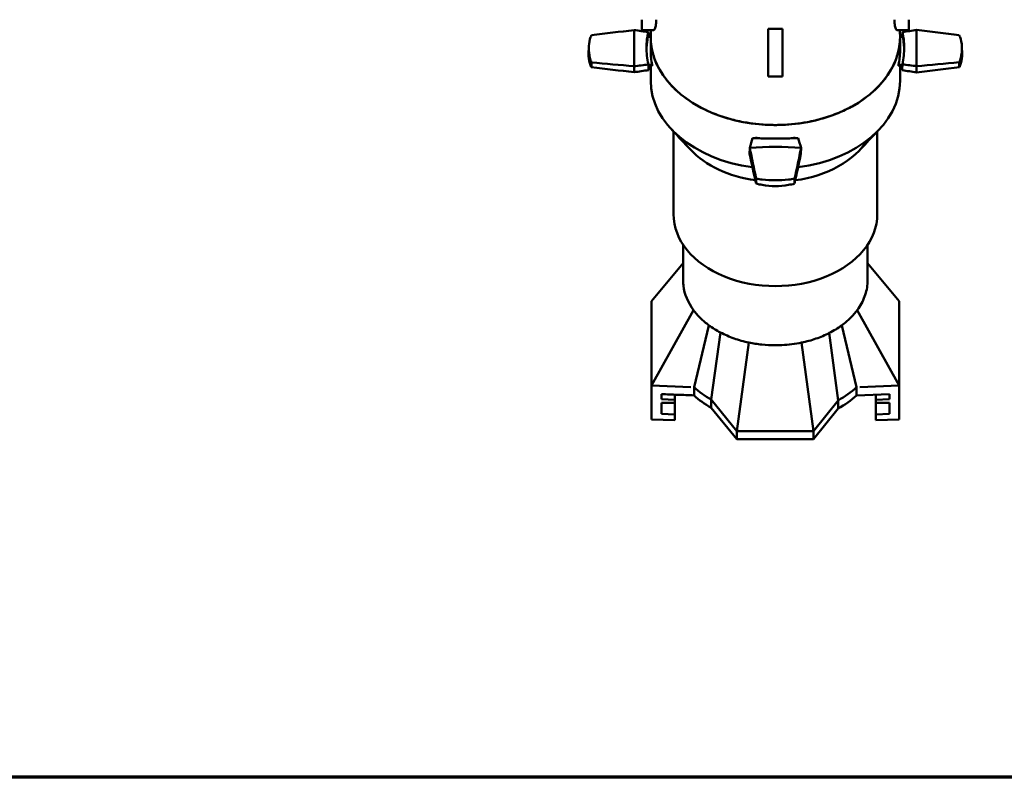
# Model space of a CAD drawing. Header units: millimetres. Extents: x 20 to 2980, y 20 to 2980.
# Tile 2 of 13: x 924 to 1615, y 20 to 552. Entities that reach past the tile are written whole.
import ezdxf

# ---------------------------------------------------------------- set-up
doc = ezdxf.new("R2010")
doc.units = ezdxf.units.MM
doc.layers.add('Border (ISO)', color=7, linetype='Continuous', lineweight=70)
doc.layers.add('Visible (ISO)', color=7, linetype='Continuous', lineweight=50)

# ---------------------------------------------------------------- blocks, each defined once
blk = doc.blocks.new('Borders Chauvet')
at = {"layer": 'Border (ISO)'}
blk.add_line((2980, 20), (20, 20), dxfattribs=at)

msp = doc.modelspace()

# ---------------------------------------------------------------- linework, layer by layer
at = {"layer": 'Visible (ISO)'}
for p, q in [((1360.71, 551.99), (1360.71, 544.59)), ((1548.21, 544.59), (1548.21, 551.99)), ((1355.36, 519.23), (1355.36, 544.7)), ((1368.89, 544.59), (1360.71, 544.59)), ((1366.96, 540.03), (1365.05, 540.03)), ((1366.96, 539.89), (1366.96, 530.13)), ((1449.46, 534.94), (1449.46, 545.65)), ((1459.46, 545.65), (1459.46, 534.94)), ((1548.21, 544.59), (1540.02, 544.59)), ((1543.87, 540.03), (1541.96, 540.03)), ((1541.96, 539.89), (1541.96, 530.13)), ((1553.56, 544.76), (1553.56, 519.32)), ((1323.48, 532.51), (1323.38, 528.44)), ((1449.46, 534.94), (1449.46, 520.8)), ((1459.46, 520.8), (1459.46, 534.94)), ((1585.44, 532.51), (1585.54, 528.44)), ((1355.36, 519.23), (1355.36, 515.07)), ((1365.32, 520.23), (1368.09, 520.23)), ((1365.34, 519.66), (1368.09, 519.66)), ((1366.96, 519.66), (1366.96, 509.16)), ((1368.09, 520.23), (1368.09, 519.66)), ((1449.46, 520.8), (1449.46, 514.91)), ((1459.46, 520.8), (1459.46, 514.91)), ((1540.83, 519.66), (1540.83, 520.23)), ((1540.83, 520.23), (1543.6, 520.23)), ((1540.83, 519.66), (1543.59, 519.66)), ((1541.96, 519.66), (1541.96, 509.16)), ((1553.56, 515), (1553.56, 519.32)), ((1449.46, 514.91), (1449.46, 511.98)), ((1449.46, 511.98), (1459.46, 511.98)), ((1459.46, 511.98), (1459.46, 514.91)), ((1382.96, 473.46), (1382.96, 415.44)), ((1525.96, 473.47), (1525.96, 415.44)), ((1440.46, 469.05), (1440.46, 468.79)), ((1468.46, 468.79), (1468.46, 469.05)), ((1436.41, 457.69), (1436.51, 461.93)), ((1472.51, 461.93), (1472.41, 457.68)), ((1389.71, 369.13), (1389.71, 394)), ((1519.21, 369.13), (1519.21, 394)), ((1367.46, 354.29), (1389.71, 381.02)), ((1541.46, 354.29), (1519.21, 381.02)), ((1367.46, 354.29), (1367.46, 295.04)), ((1541.46, 295.04), (1541.46, 354.29)), ((1367.46, 295.04), (1396.99, 348.04)), ((1541.46, 295.04), (1511.94, 348.06)), ((1397.43, 293.93), (1407.86, 337.35)), ((1409.4, 285.22), (1415.9, 332.35)), ((1498.46, 284.63), (1492.32, 331.99)), ((1511.49, 293.93), (1501.06, 337.35)), ((1427.34, 263.14), (1435.85, 325.28)), ((1481.12, 263.14), (1472.83, 325.23)), ((1367.46, 295.04), (1395.24, 294.01)), ((1367.46, 271.34), (1367.46, 295.04)), ((1397.43, 288.19), (1397.43, 293.93)), ((1511.49, 288.19), (1511.49, 293.93)), ((1513.67, 294.01), (1541.46, 295.04)), ((1541.46, 271.34), (1541.46, 295.04)), ((1374.46, 285.5), (1374.46, 289.04)), ((1383.96, 284.98), (1374.46, 285.5)), ((1383.96, 284.98), (1383.96, 288.69)), ((1383.96, 282.86), (1383.96, 284.98)), ((1409.4, 285.22), (1427.34, 263.14)), ((1409.4, 279.48), (1409.4, 285.22)), ((1481.12, 263.14), (1498.46, 284.63)), ((1498.46, 278.89), (1498.46, 284.63)), ((1511.49, 288.19), (1534.46, 289.04)), ((1524.96, 288.69), (1524.96, 284.98)), ((1534.46, 285.51), (1524.96, 284.98)), ((1524.96, 284.98), (1524.96, 282.86)), ((1534.46, 289.04), (1534.46, 285.51)), ((1374.46, 283.03), (1383.96, 282.86)), ((1374.46, 275.26), (1374.46, 283.03)), ((1383.96, 282.86), (1383.96, 274.73)), ((1409.4, 279.48), (1427.34, 257.41)), ((1481.12, 257.41), (1498.46, 278.89)), ((1524.96, 282.86), (1534.46, 283.03)), ((1524.96, 274.72), (1524.96, 282.86)), ((1534.46, 283.03), (1534.46, 275.23)), ((1367.46, 271.34), (1383.96, 270.72)), ((1383.96, 274.73), (1374.46, 275.26)), ((1383.96, 270.72), (1383.96, 274.73)), ((1534.46, 275.23), (1524.96, 274.72)), ((1524.96, 274.72), (1524.96, 270.72)), ((1541.46, 271.34), (1524.96, 270.72)), ((1427.34, 263.14), (1481.12, 263.14)), ((1427.34, 257.41), (1427.34, 263.14)), ((1481.12, 257.41), (1481.12, 263.14)), ((1427.34, 257.41), (1481.12, 257.41))]:
    msp.add_line(p, q, dxfattribs=at)
for centre, major_axis, ratio, start_param, end_param in [((1475.51, 445.73), (1111.41, 121.16), 0.100121, 1.668192, 1.695355), ((1609.11, 396.27), (-856.78, 125.58), 0.133902, 5.032639, 5.032641), ((1316.37, 438.4), (-819.28, 120.09), 0.133902, 4.672259, 4.684411), ((1464.07, 530.13), (-100.01, 0), 0.707107, 6.142733, 6.284095), ((1454.46, 539.89), (-87.5, 0), 0.707107, 6.269777, 9.438184), ((1621.65, 437.8), (824.36, 116.77), 0.138949, 1.633799, 1.645924), ((1444.85, 530.13), (100.01, 0), 0.707107, 6.282276, 6.423638), ((1393.97, 444.98), (-1120.59, 118.01), 0.1038, 4.553381, 4.58043), ((1927.46, 389.42), (-1170.49, 123.26), 0.1038, 5.04844, 5.048442), ((1454.46, 530.13), (-87.5, 0), 0.707107, 6.283185, 6.443876), ((1454.46, 530.13), (87.5, 0), 0.707107, 6.122495, 6.283185), ((1475.51, 614.03), (1111.41, -121.16), 0.100121, 4.587747, 4.614993), ((1514.94, 389.65), (1120.59, -122.16), 0.100121, 1.7246, 1.751649), ((1287.26, 397.09), (-824.36, -120.83), 0.133902, 4.597957, 4.610082), ((981.45, 447.21), (1170.49, -127.6), 0.100121, 1.256588, 1.256589), ((1592.55, 397.93), (819.28, -116.05), 0.138949, 1.638078, 1.65023), ((1433.41, 390.85), (-1111.41, -117.04), 0.1038, 4.565986, 4.593149), ((1299.8, 438.59), (856.78, -121.36), 0.138949, 1.289848, 1.28985), ((1393.97, 614.78), (-1120.59, -118.01), 0.1038, 1.702756, 1.729887), ((1316.37, 621.37), (-819.28, -120.09), 0.133902, 1.598774, 1.611046), ((1609.11, 663.49), (-856.78, -125.58), 0.133902, 1.250544, 1.250546), ((1621.65, 621.96), (824.36, -116.77), 0.138949, 4.637142, 4.649386), ((1927.46, 670.35), (-1170.49, -123.26), 0.1038, 1.234744, 1.234745), ((1454.46, 509.16), (-87.5, 0), 0.707107, 6.283185, 7.66979), ((1454.46, 509.16), (87.5, 0), 0.707107, 4.895442, 6.283185), ((1454.46, 488.78), (-71.5, 0), 0.707107, 0.42835, 0.428376), ((1425.85, 320.52), (-161.64, -588.48), 0.045728, 4.470139, 4.48229), ((1454.46, 530.13), (87.5, 0), 0.707107, 4.551698, 4.597525), ((1454.46, 530.13), (87.5, 0), 0.707107, 4.827253, 4.87308), ((1454.46, 488.78), (-71.5, 0), 0.707107, 1.767199, 2.713243), ((1483.25, 299.22), (161.7, -596.19), 0.054016, 1.832536, 1.844661), ((1454.46, 488.78), (-71.5, 0), 0.707107, 0.58822, 1.373133), ((1495.33, 306.98), (-173.45, 838.62), 0.032301, 1.383428, 1.383429), ((1415.33, 685.22), (-166.06, 802.87), 0.032301, 1.851439, 1.878571), ((1454.46, 347.73), (162.5, 0), 0.707107, 1.459472, 1.681462), ((1484.38, 526.79), (-169.03, -615.42), 0.045728, 4.830519, 4.83052), ((1415.65, 433.17), (-164.7, 796.29), 0.032301, 4.714669, 4.741832), ((1493.27, 656.36), (165.44, 792.18), 0.025744, 4.43702, 4.464266), ((1493.59, 460.09), (166.81, 798.72), 0.025744, 1.573873, 1.600922), ((1413.59, 83.85), (174.24, 834.29), 0.025744, 1.105861, 1.105862), ((1454.46, 415.44), (-71.5, 0), 0.707107, 0, 3.141593), ((1454.46, 324.66), (71.71, 0), 0.707107, 3.792802, 4.03291), ((1454.46, 324.66), (71.71, 0), 0.707107, 5.3731, 5.631976), ((1454.46, 318.93), (71.71, 0), 0.707107, 3.792802, 4.03291), ((1454.46, 318.93), (71.71, 0), 0.707107, 5.3731, 5.631976)]:
    msp.add_ellipse(centre, major_axis=major_axis, ratio=ratio, start_param=start_param, end_param=end_param, dxfattribs=at)
for points, knots in [([(1368.89, 544.59), (1369.02, 544.59), (1369.15, 544.64), (1369.69, 545.01), (1370.08, 545.78), (1370.59, 547.95), (1370.74, 549.18), (1370.82, 551.06), (1370.83, 551.48), (1370.83, 551.91)], [21.777888, 21.777888, 21.777888, 21.777888, 22.03844, 22.03844, 22.892752, 22.892752, 23.572362, 23.572362, 23.75656, 23.75656, 23.75656, 23.75656]), ([(1538.08, 551.91), (1538.09, 551.48), (1538.1, 551.06), (1538.17, 549.18), (1538.33, 547.95), (1538.83, 545.78), (1539.22, 545.01), (1539.76, 544.64), (1539.89, 544.59), (1540.02, 544.59)], [-7.918605, -7.918605, -7.918605, -7.918605, -7.734375, -7.734375, -7.05476, -7.05476, -6.200435, -6.200435, -5.939935, -5.939935, -5.939935, -5.939935]), ([(1325.39, 541.09), (1324.98, 540.17), (1324.64, 539.23), (1323.76, 536.19), (1323.47, 534.05), (1323.47, 529.79), (1323.76, 527.54), (1324.64, 524.17), (1325, 523.08), (1325.42, 521.99)], [-8.533009, -8.533009, -8.533009, -8.533009, -8.116203, -8.116203, -7.213423, -7.213423, -6.310643, -6.310643, -5.885131, -5.885131, -5.885131, -5.885131]), ([(1365.3, 543.19), (1364.43, 539.82), (1364.01, 536.22), (1364.01, 528.74), (1364.44, 524.73), (1365.32, 520.54)], [-9.695297, -9.695297, -9.695297, -9.695297, -8.11331, -8.11331, -6.521557, -6.521557, -6.521557, -6.521557]), ([(1454.46, 478.02), (1453.89, 478.02), (1452.22, 478.04), (1444.72, 478.24), (1433.94, 479.45), (1420.81, 482.57), (1410.43, 486.23), (1403.24, 489.65), (1395.67, 493.9), (1390.19, 497.7), (1385.37, 501.9), (1383.57, 503.62), (1380.64, 506.57), (1378.32, 509.3), (1375.36, 513.37), (1373.47, 516.34), (1370.37, 522.3), (1368.1, 528.86), (1367.1, 535.34), (1366.96, 538.86), (1366.96, 540.11), (1366.96, 540.23)], [19.766945, 19.766945, 19.766945, 19.766945, 19.943573, 20.290072, 22.103532, 23.324317, 24.615763, 25.700752, 26.022434, 27.634721, 28.090053, 28.399719, 28.576252, 29.681579, 29.801897, 30.597832, 31.12216, 32.596292, 33.555126, 34.02018, 34.072217, 34.072217, 34.072217, 34.072217]), ([(1449.46, 545.65), (1450.29, 545.61), (1451.12, 545.59), (1452.79, 545.55), (1453.62, 545.55), (1454.46, 545.55)], [-0.5003376, -0.5003376, -0.5003376, -0.5003376, -0.2501154, -0.2501154, -0.000001, -0.000001, -0.000001, -0.000001]), ([(1454.46, 545.55), (1455.29, 545.55), (1456.13, 545.55), (1457.79, 545.59), (1458.63, 545.61), (1459.46, 545.65)], [0.000001, 0.000001, 0.000001, 0.000001, 0.2501154, 0.2501154, 0.5003379, 0.5003379, 0.5003379, 0.5003379]), ([(1454.46, 478.02), (1455.02, 478.02), (1456.7, 478.04), (1464.2, 478.24), (1474.98, 479.45), (1488.1, 482.57), (1498.49, 486.23), (1505.67, 489.65), (1513.25, 493.9), (1518.73, 497.7), (1523.55, 501.9), (1525.35, 503.62), (1528.28, 506.57), (1530.6, 509.3), (1533.55, 513.37), (1535.45, 516.34), (1538.54, 522.3), (1540.82, 528.86), (1541.82, 535.34), (1541.96, 538.86), (1541.95, 540.11), (1541.95, 540.23)], [19.766945, 19.766945, 19.766945, 19.766945, 19.943573, 20.290072, 22.103532, 23.324317, 24.615763, 25.700753, 26.022434, 27.634722, 28.090053, 28.399719, 28.576252, 29.681579, 29.801897, 30.597832, 31.12216, 32.596292, 33.555126, 34.02018, 34.072221, 34.072221, 34.072221, 34.072221]), ([(1543.62, 520.62), (1544.48, 524.78), (1544.91, 528.77), (1544.91, 536.25), (1544.48, 539.87), (1543.6, 543.26)], [-9.695297, -9.695297, -9.695297, -9.695297, -8.11331, -8.11331, -6.521557, -6.521557, -6.521557, -6.521557]), ([(1583.53, 522.05), (1583.93, 523.12), (1584.28, 524.19), (1585.16, 527.54), (1585.45, 529.79), (1585.45, 534.05), (1585.16, 536.19), (1584.27, 539.25), (1583.92, 540.21), (1583.5, 541.15)], [-8.533009, -8.533009, -8.533009, -8.533009, -8.116203, -8.116203, -7.213423, -7.213423, -6.310643, -6.310643, -5.885131, -5.885131, -5.885131, -5.885131]), ([(1325.3, 518.68), (1324.89, 519.6), (1324.54, 520.54), (1323.66, 523.57), (1323.37, 525.71), (1323.37, 528.04), (1323.37, 528.24), (1323.38, 528.44)], [5.899158, 5.899158, 5.899158, 5.899158, 6.314405, 6.314405, 7.218001, 7.218001, 7.301629, 7.301629, 7.301629, 7.301629]), ([(1585.54, 528.44), (1585.54, 528.24), (1585.55, 528.04), (1585.55, 525.71), (1585.26, 523.57), (1584.37, 520.52), (1584.01, 519.56), (1583.59, 518.62)], [7.134373, 7.134373, 7.134373, 7.134373, 7.218001, 7.218001, 8.121597, 8.121597, 8.545551, 8.545551, 8.545551, 8.545551]), ([(1438.5, 468.86), (1443.82, 468.64), (1449.18, 468.54), (1459.76, 468.54), (1465.16, 468.64), (1470.52, 468.87)], [-9.695297, -9.695297, -9.695297, -9.695297, -8.11331, -8.11331, -6.521557, -6.521557, -6.521557, -6.521557]), ([(1467.91, 436.86), (1466.51, 436.5), (1465.09, 436.19), (1460.58, 435.41), (1457.47, 435.15), (1451.45, 435.15), (1448.34, 435.41), (1443.8, 436.2), (1442.35, 436.51), (1440.92, 436.89)], [5.899158, 5.899158, 5.899158, 5.899158, 6.314405, 6.314405, 7.218001, 7.218001, 8.121597, 8.121597, 8.545551, 8.545551, 8.545551, 8.545551]), ([(1441, 440.31), (1442.4, 440.09), (1443.83, 439.91), (1448.34, 439.45), (1451.45, 439.3), (1457.47, 439.3), (1460.58, 439.45), (1465.12, 439.91), (1466.57, 440.1), (1468.01, 440.32)], [-8.533009, -8.533009, -8.533009, -8.533009, -8.116203, -8.116203, -7.213423, -7.213423, -6.310643, -6.310643, -5.885131, -5.885131, -5.885131, -5.885131]), ([(1396.99, 348.04), (1393.07, 353.37), (1390.68, 359.19), (1389.85, 366.04), (1389.77, 366.89), (1389.72, 368.21), (1389.71, 368.67), (1389.71, 369.13)], [0, 0, 0, 0, 2.549741, 2.549741, 2.91285, 2.91285, 3.107943, 3.107943, 3.107943, 3.107943]), ([(1519.21, 369.13), (1519.21, 368.67), (1519.2, 368.21), (1519.03, 364.33), (1518.34, 360.92), (1515.91, 354.29), (1514.17, 351.09), (1511.94, 348.06)], [2.713972, 2.713972, 2.713972, 2.713972, 2.909701, 2.909701, 4.361958, 4.361958, 5.814464, 5.814464, 5.814464, 5.814464]), ([(1407.86, 337.35), (1405.69, 338.93), (1403.7, 340.62), (1400.06, 344.2), (1398.42, 346.08), (1396.99, 348.04)], [0, 0, 0, 0, 0.933706, 0.933706, 1.866274, 1.866274, 1.866274, 1.866274]), ([(1511.94, 348.06), (1510.5, 346.1), (1508.87, 344.21), (1505.22, 340.62), (1503.22, 338.93), (1501.06, 337.35)], [0, 0, 0, 0, 0.936075, 0.936075, 1.873298, 1.873298, 1.873298, 1.873298]), ([(1415.9, 332.35), (1414.47, 333.1), (1413.08, 333.89), (1410.39, 335.56), (1409.1, 336.44), (1407.86, 337.35)], [0, 0, 0, 0, 0.53614, 0.53614, 1.072288, 1.072288, 1.072288, 1.072288]), ([(1435.85, 325.28), (1432.27, 326.04), (1428.78, 327.01), (1422.09, 329.38), (1418.9, 330.78), (1415.9, 332.35)], [0, 0, 0, 0, 1.121813, 1.121813, 2.245921, 2.245921, 2.245921, 2.245921]), ([(1492.32, 331.99), (1489.38, 330.49), (1486.25, 329.16), (1479.71, 326.89), (1476.32, 325.96), (1472.83, 325.23)], [0, 0, 0, 0, 1.089664, 1.089664, 2.177339, 2.177339, 2.177339, 2.177339]), ([(1501.06, 337.35), (1499.72, 336.36), (1498.32, 335.42), (1495.4, 333.64), (1493.89, 332.79), (1492.32, 331.99)], [0, 0, 0, 0, 0.578841, 0.578841, 1.157669, 1.157669, 1.157669, 1.157669]), ([(1472.83, 325.23), (1468.33, 324.29), (1463.7, 323.69), (1457.46, 323.38), (1455.9, 323.34), (1451.21, 323.35), (1448.08, 323.52), (1441.9, 324.16), (1438.84, 324.64), (1435.85, 325.28)], [0, 0, 0, 0, 1.407718, 1.407718, 1.87648, 1.87648, 2.814348, 2.814348, 3.752301, 3.752301, 3.752301, 3.752301]), ([(1397.43, 288.19), (1393.6, 288.33), (1389.77, 288.48), (1382.11, 288.76), (1378.29, 288.9), (1374.46, 289.04)], [-2.299952, -2.299952, -2.299952, -2.299952, -1.149977, -1.149977, -0.000001, -0.000001, -0.000001, -0.000001])]:
    msp.add_open_spline(points, degree=3, knots=knots, dxfattribs=at)
for points, degree in [([(1370.83, 551.91), (1370.83, 551.94), (1370.83, 551.96), (1370.83, 551.99)], 3), ([(1538.08, 551.99), (1538.08, 551.96), (1538.08, 551.94), (1538.08, 551.91)], 3), ([(1365.3, 543.19), (1365.35, 541.61), (1365.39, 540.03)], 2), ([(1366.96, 540.23), (1366.97, 541.69), (1366.98, 543.14), (1366.99, 544.59)], 3), ([(1541.92, 544.59), (1541.93, 543.14), (1541.94, 541.69), (1541.95, 540.23)], 3), ([(1325.3, 518.68), (1325.36, 520.34), (1325.42, 521.99)], 2), ([(1543.62, 520.62), (1543.56, 518.57), (1543.5, 516.52)], 2), ([(1394.98, 460.72), (1390.63, 465.33), (1386.29, 469.94), (1381.94, 474.54)], 3), ([(1526.7, 474.25), (1522.46, 469.76), (1518.21, 465.25), (1513.96, 460.75)], 3), ([(1467.91, 436.86), (1467.96, 438.59), (1468.01, 440.32)], 2)]:
    msp.add_open_spline(points, degree=degree, dxfattribs=at)
for points, weights in [([(1543.54, 540.03), (1543.57, 541.64), (1543.6, 543.26)], [0.999999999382, 0.999999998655, 0.999999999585]), ([(1365.4, 516.58), (1365.36, 518.56), (1365.32, 520.54)], [0.999999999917, 0.999999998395, 0.999999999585]), ([(1583.53, 522.05), (1583.56, 520.34), (1583.59, 518.62)], [1.00000000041, 1.00000000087, 1.00000000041]), ([(1441, 440.31), (1440.96, 438.6), (1440.92, 436.89)], [1.0000000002, 1.00000000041, 1.0000000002])]:
    msp.add_rational_spline(points, weights, degree=2, dxfattribs=at)

# ---------------------------------------------------------------- block references
msp.add_blockref('Borders Chauvet', (0, 0))

doc.saveas('drawing.dxf')
